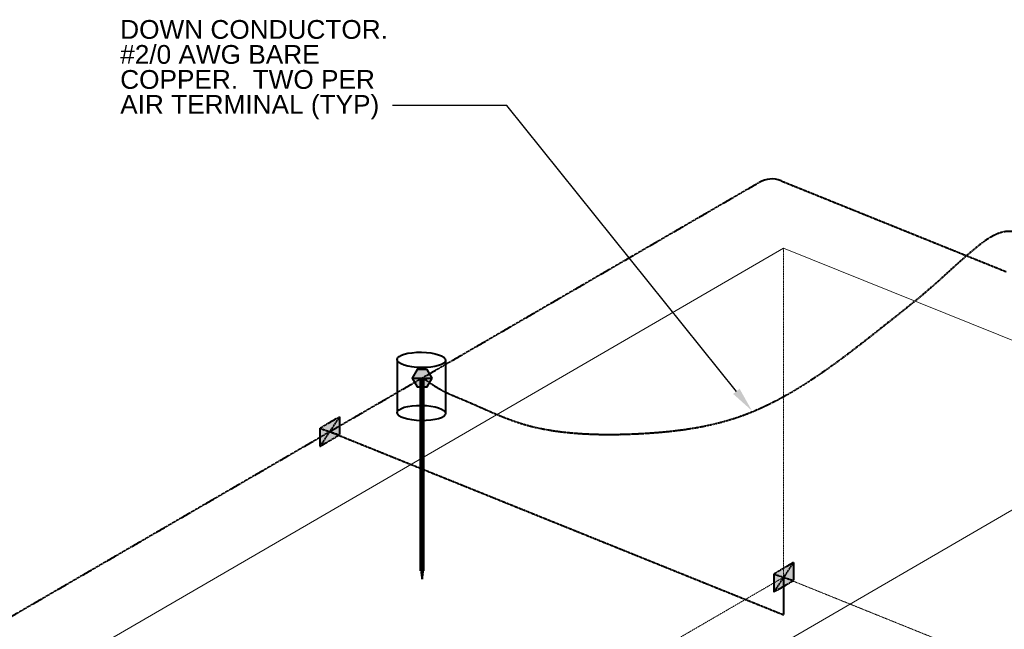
# Model space of a CAD drawing. Header units: inches. Extents: x 0 to 12596, y 259 to 10564.
# Tile 5 of 16: x 784 to 1256, y 1827 to 2120. Entities that reach past the tile are written whole.
import ezdxf
from ezdxf import colors
from ezdxf.entities.mleader import LeaderData, LeaderLine
from ezdxf.math import Vec2, Vec3

# ---------------------------------------------------------------- set-up
doc = ezdxf.new("R2010")
doc.units = ezdxf.units.IN
doc.header["$MEASUREMENT"] = 0
doc.linetypes.add('DASHED2', pattern=[0.375, 0.25, -0.125])
doc.linetypes.add('HIDDEN2', pattern=[0.1875, 0.125, -0.0625])
for name, color, linetype, lineweight in [('E-ANNO-TEXT', 7, 'Continuous', 25), ('E-ISO-BLDG', 131, 'Continuous', 9), ('E-ISO-GES', 7, 'DASHED2', 40), ('E-ISO-LPS', 7, 'DASHED2', 40)]:
    doc.layers.add(name, color=color, linetype=linetype, lineweight=lineweight)
doc.styles.get("Standard").update_dxf_attribs({"font": 'arial.ttf'})
doc.styles.add('Style-Arial', font='arial.ttf')

msp = doc.modelspace()

# ---------------------------------------------------------------- hatches: boundary and pattern name
at = {"layer": 'E-ISO-GES'}
h = msp.add_hatch(color=256, dxfattribs=at)
h.dxf.hatch_style = 1
h.paths.add_polyline_path([(974.34, 1951.82), (971.94, 1947.67), (974.34, 1943.51), (979.14, 1943.51), (981.54, 1947.67), (979.14, 1951.82)])
at = {"layer": 'E-ISO-GES', "linetype": 'HIDDEN2'}
h = msp.add_hatch(color=256, dxfattribs=at)
h.dxf.hatch_style = 1
h.paths.add_polyline_path([(976.24, 1855.19), (977.24, 1855.19), (977.24, 1943.51), (976.24, 1943.51)])
at = {"layer": 'E-ISO-GES'}
h = msp.add_hatch(color=256, dxfattribs=at)
h.dxf.hatch_style = 1
h.paths.add_polyline_path([(937.14, 1920.37), (937.14, 1928.99), (927.74, 1923.55), (927.74, 1914.92)])
h = msp.add_hatch(color=256, dxfattribs=at)
h.dxf.hatch_style = 1
h.paths.add_polyline_path([(1154.99, 1850.48), (1154.99, 1859.1), (1145.59, 1853.65), (1145.59, 1845.02)])
at = {"layer": 'E-ISO-GES', "linetype": 'HIDDEN2'}
h = msp.add_hatch(color=256, dxfattribs=at)
h.dxf.hatch_style = 1
h.paths.add_polyline_path([(976.74, 1855.19), (976.24, 1855.19), (976.74, 1851.13)])
h.paths.add_polyline_path([(977.24, 1855.19), (976.74, 1855.19), (976.74, 1851.13)])

# ---------------------------------------------------------------- linework, layer by layer
at = {"layer": 'E-ISO-BLDG', "linetype": 'Continuous'}
msp.add_line((790.85, 1801.45), (1150.29, 2010.04), dxfattribs=at)
at = {"layer": 'E-ISO-BLDG'}
for p in [(1150.29, 2010.04), (982.43, 1723.31)]:
    msp.add_line(p, (1342.72, 1932.4), dxfattribs=at)
at = {"layer": 'E-ISO-BLDG', "linetype": 'HIDDEN2'}
for p, q in [((1150.29, 1852.06), (1150.29, 2010.04)), ((1150.29, 1852.07), (951.43, 1736.66)), ((1342.72, 1774.42), (1150.29, 1852.06))]:
    msp.add_line(p, q, dxfattribs=at)
at = {"layer": 'E-ISO-GES'}
for p, q in [((751.88, 1817.17), (1138.54, 2041.57)), ((971.94, 1947.67), (981.54, 1947.67)), ((976.24, 1947.67), (977.24, 1947.67)), ((937.14, 1928.99), (927.74, 1923.55)), ((937.14, 1928.99), (927.74, 1914.92)), ((937.14, 1929), (937.14, 1920.37)), ((927.74, 1923.55), (927.74, 1914.92)), ((927.74, 1923.55), (937.14, 1920.37)), ((927.74, 1914.92), (937.14, 1920.37)), ((931.94, 1921.95), (932.94, 1921.95)), ((932.44, 1921.96), (1150.21, 1834.09)), ((1154.99, 1859.1), (1145.59, 1853.65)), ((1154.99, 1859.1), (1145.59, 1845.02)), ((1154.99, 1859.11), (1154.99, 1850.48)), ((976.24, 1855.19), (977.24, 1855.19)), ((976.24, 1855.19), (976.74, 1851.13)), ((976.74, 1851.13), (976.74, 1855.19)), ((977.24, 1855.19), (976.74, 1851.13)), ((1145.59, 1853.65), (1145.59, 1845.02)), ((1145.59, 1853.65), (1154.99, 1850.48)), ((1145.59, 1845.02), (1154.99, 1850.48)), ((1150.21, 1852.09), (1150.21, 1834.09))]:
    msp.add_line(p, q, dxfattribs=at)
at = {"layer": 'E-ISO-GES', "linetype": 'DASHED2'}
msp.add_line((1149.05, 2042.31), (1257.24, 1998.66), dxfattribs=at)
at = {"layer": 'E-ISO-GES', "linetype": 'Continuous'}
for p, q in [((964.8, 1956.55), (964.8, 1931.07)), ((988.09, 1956.17), (988.09, 1930.68))]:
    msp.add_line(p, q, dxfattribs=at)
at = {"layer": 'E-ISO-GES', "linetype": 'Continuous', "lineweight": 60}
for p, q in [((976.24, 1947.67), (976.24, 1855.19)), ((977.24, 1947.67), (977.24, 1855.19))]:
    msp.add_line(p, q, dxfattribs=at)
at = {"layer": 'E-ISO-GES', "linetype": 'Continuous'}
msp.add_lwpolyline([(981.54, 1947.67), (979.14, 1951.82), (974.34, 1951.82), (971.94, 1947.67), (974.34, 1943.51), (979.14, 1943.51)], close=True, dxfattribs=at)
msp.add_arc((1144.56, 2031.19), 12, 68.0263, 120.1278, dxfattribs=at)
for centre in [(976.44, 1956.36), (976.44, 1930.87)]:
    msp.add_ellipse(centre, major_axis=(11.64, -0.19), ratio=0.31706, dxfattribs=at)
at = {"layer": 'E-ISO-LPS'}
msp.add_spline([(1271.79, 2013.32), (1258.16, 2018.03), (1241.81, 2009.51), (1221.14, 1991.15), (1200.92, 1974.64), (1159.63, 1944.18), (1129.37, 1929.11), (1080.9, 1920.83), (1047.55, 1921.3), (1025.22, 1925.44), (997.26, 1936.77), (984.83, 1942.49), (977.24, 1947.65)], degree=3, dxfattribs=at)

# ---------------------------------------------------------------- texts
at = {"layer": 'E-ANNO-TEXT', "insert": (831.9, 2119.45), "char_height": 9, "attachment_point": 1, "line_spacing_factor": 0.8, "style": 'Style-Arial'}
msp.add_mtext_dynamic_manual_height_columns('\\A1;DOWN CONDUCTOR.\\P#2/0 AWG BARE COPPER.  TWO PER AIR TERMINAL (TYP)', width=136.4497, gutter_width=48, heights=[55.12], dxfattribs=at)

# ---------------------------------------------------------------- leaders
at = {"layer": 'E-ANNO-TEXT'}
ml = msp.add_multileader_mtext('Standard', dxfattribs=at)
ml.set_content('', color=256)
ml.set_leader_properties()
ml.build(insert=Vec2(0, 0))
ml.multileader.update_dxf_attribs({"dogleg_length": 0.36, "arrow_head_size": 12, "scale": 48})
ctx = ml.context
ctx.base_point, ctx.scale, ctx.char_height, ctx.arrow_head_size, ctx.landing_gap_size, ctx.plane_origin = Vec3(953.97, 2078.36), 48, 8.64, 12, 4.32, Vec3(895.23, 2172.72)
ctx.text_align_type = 2
notes = []
notes.append((ctx, [(1, (1, 1, 0), (1017.52, 2078.36), (-1, 0), 54.9, [(0, [(1135.13, 1931.93)], 0, [])])]))
ctx.mtext.insert, ctx.mtext.alignment, ctx.mtext.flow_direction = Vec3(958.29, 2082.68), 3, 5
for ctx, leaders in notes:
    for number, flags, end, landing, length, lines in leaders:
        leader = LeaderData()
        leader.index, (leader.has_last_leader_line, leader.has_dogleg_vector, leader.attachment_direction) = number, flags
        leader.last_leader_point, leader.dogleg_vector, leader.dogleg_length = Vec3(end), Vec3(landing), length
        for number, points, colour, breaks in lines:
            line = LeaderLine()
            line.index, line.vertices, line.color, line.breaks = number, Vec3.list(points), colors.encode_raw_color(colour), breaks
            leader.lines.append(line)
        ctx.leaders.append(leader)

doc.saveas('drawing.dxf')
